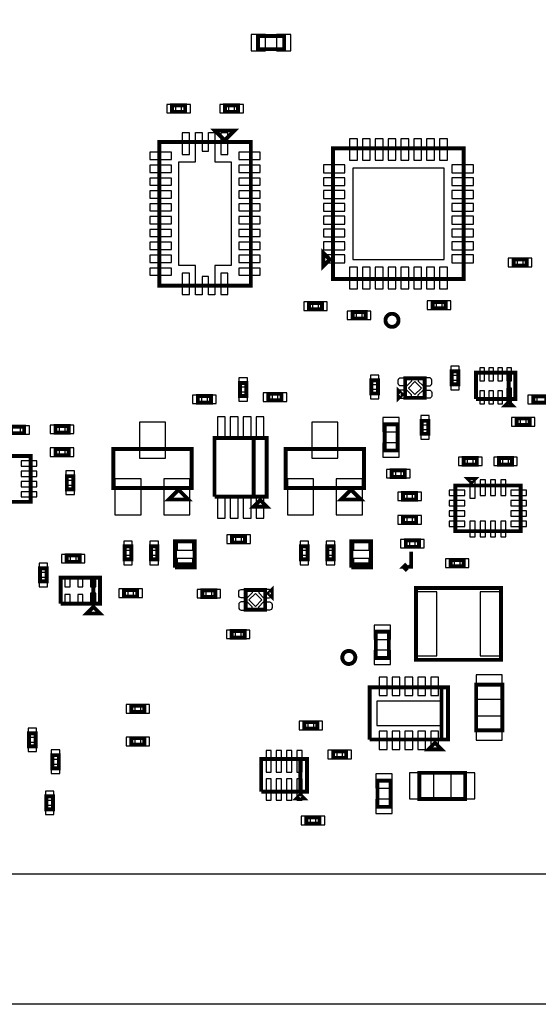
# Model space of a CAD drawing. Extents: x -287 to 3987, y -100 to 6443.
# Tile 3 of 10: x 1107 to 1901, y -100 to 1408. Entities that reach past the tile are written whole.
import ezdxf

# ---------------------------------------------------------------- set-up
doc = ezdxf.new("R2010")
doc.units = 0
for name, color, linetype in [('BG_OUTLINE', 95, 'CONTINUOUS'), ('PG_ASSEMBLY_BOTTOM', 52, 'CONTINUOUS'), ('PIN_BOTTOM', 1, 'CONTINUOUS')]:
    doc.layers.add(name, color=color, linetype=linetype)

msp = doc.modelspace()

# ---------------------------------------------------------------- linework, layer by layer
at = {"layer": 'BG_OUTLINE'}
for points in [[(-100, 100), (3246.45, 100), (3246.45, 6009.32), (-100, 6009.32)], [(-100, -100), (-100, 100), (3246.45, 100), (3246.45, -100)]]:
    msp.add_lwpolyline(points, close=True, dxfattribs=at)
at = {"layer": 'PG_ASSEMBLY_BOTTOM', "const_width": 6}
for points in [[(1511.54, 1362.4), (1471.54, 1362.4), (1471.54, 1382.4), (1511.54, 1382.4), (1511.54, 1362.4)], [(1359.99, 1266.4), (1339.99, 1266.4), (1339.99, 1276.4), (1359.99, 1276.4), (1359.99, 1266.4)], [(1441.09, 1266.4), (1421.09, 1266.4), (1421.09, 1276.4), (1441.09, 1276.4), (1441.09, 1266.4)], [(1405.54, 1237.9), (1435.54, 1237.9), (1420.54, 1222.9), (1405.54, 1237.9)], [(1460.54, 1220.4), (1460.54, 1000.4), (1320.54, 1000.4), (1320.54, 1220.4), (1460.54, 1220.4)], [(1586.54, 1210.4), (1786.54, 1210.4), (1786.54, 1010.4), (1586.54, 1010.4), (1586.54, 1210.4)], [(1581.54, 1040.4), (1571.54, 1030.4), (1571.54, 1050.4), (1581.54, 1040.4)], [(1882.82, 1030.72), (1862.82, 1030.72), (1862.82, 1040.72), (1882.82, 1040.72), (1882.82, 1030.72)], [(1569.54, 963.93), (1549.54, 963.93), (1549.54, 973.93), (1569.54, 973.93), (1569.54, 963.93)], [(1738.77, 975.4), (1758.77, 975.4), (1758.77, 965.4), (1738.77, 965.4), (1738.77, 975.4)], [(1616.31, 959.98), (1636.31, 959.98), (1636.31, 949.98), (1616.31, 949.98), (1616.31, 959.98)], [(1696.82, 858.59), (1726.82, 858.59), (1726.82, 828.59), (1696.82, 828.59), (1696.82, 858.59)], [(1778.24, 869.06), (1778.24, 849.06), (1768.24, 849.06), (1768.24, 869.06), (1778.24, 869.06)], [(1805.45, 826.92), (1805.45, 866.92), (1865.45, 866.92), (1865.45, 826.92), (1855.45, 826.92), (1855.45, 866.92)], [(1855.45, 866.92), (1855.45, 826.92), (1805.45, 826.92)], [(1453.83, 851.38), (1453.83, 831.38), (1443.83, 831.38), (1443.83, 851.38), (1453.83, 851.38)], [(1645.24, 835.16), (1645.24, 855.16), (1655.24, 855.16), (1655.24, 835.16), (1645.24, 835.16)], [(1686.82, 828.59), (1686.82, 838.59), (1691.82, 833.59), (1686.82, 828.59)], [(1399.44, 821.34), (1379.44, 821.34), (1379.44, 831.34), (1399.44, 831.34), (1399.44, 821.34)], [(1507.5, 824.63), (1487.5, 824.63), (1487.5, 834.63), (1507.5, 834.63), (1507.5, 824.63)], [(1912.9, 821.02), (1892.9, 821.02), (1892.9, 831.02), (1912.9, 831.02), (1912.9, 821.02)], [(1855.45, 821.92), (1860.45, 816.92), (1850.45, 816.92), (1855.45, 821.92)], [(1887.45, 786.9), (1867.45, 786.9), (1867.45, 796.9), (1887.45, 796.9), (1887.45, 786.9)], [(1113.54, 774.4), (1093.54, 774.4), (1093.54, 784.4), (1113.54, 784.4), (1113.54, 774.4)], [(1161.54, 785.4), (1181.54, 785.4), (1181.54, 775.4), (1161.54, 775.4), (1161.54, 785.4)], [(1685.31, 787.97), (1685.31, 747.97), (1665.31, 747.97), (1665.31, 787.97), (1685.31, 787.97)], [(1722.17, 773.4), (1722.17, 793.4), (1732.17, 793.4), (1732.17, 773.4), (1722.17, 773.4)], [(1464.99, 767.08), (1464.99, 677.08), (1404.99, 677.08)], [(1404.99, 677.08), (1404.99, 767.08), (1484.99, 767.08), (1484.99, 677.08), (1464.99, 677.08), (1464.99, 767.08)], [(1123.54, 739.38), (1123.54, 669.38), (1023.54, 669.38), (1023.54, 739.38), (1123.54, 739.38)], [(1181.54, 740.4), (1161.54, 740.4), (1161.54, 750.4), (1181.54, 750.4), (1181.54, 740.4)], [(1369.94, 690.4), (1249.94, 690.4), (1249.94, 750.4), (1369.94, 750.4), (1369.94, 690.4)], [(1633.94, 690.4), (1513.94, 690.4), (1513.94, 750.4), (1633.94, 750.4), (1633.94, 690.4)], [(1786.54, 736.4), (1806.54, 736.4), (1806.54, 726.4), (1786.54, 726.4), (1786.54, 736.4)], [(1860.54, 726.4), (1840.54, 726.4), (1840.54, 736.4), (1860.54, 736.4), (1860.54, 726.4)], [(1178.85, 688.6), (1178.85, 708.6), (1188.85, 708.6), (1188.85, 688.6), (1178.85, 688.6)], [(1676.33, 717.41), (1696.33, 717.41), (1696.33, 707.41), (1676.33, 707.41), (1676.33, 717.41)], [(1873.54, 694.38), (1873.54, 624.38), (1773.54, 624.38), (1773.54, 694.38), (1873.54, 694.38)], [(1793.54, 704.38), (1803.54, 704.38), (1798.54, 699.38), (1793.54, 704.38)], [(1349.94, 687.9), (1364.94, 672.9), (1334.94, 672.9), (1349.94, 687.9)], [(1613.94, 687.9), (1628.94, 672.9), (1598.94, 672.9), (1613.94, 687.9)], [(1693.71, 682.83), (1713.71, 682.83), (1713.71, 672.83), (1693.71, 672.83), (1693.71, 682.83)], [(1474.99, 672.08), (1484.99, 662.08), (1464.99, 662.08), (1474.99, 672.08)], [(1713.71, 636.83), (1693.71, 636.83), (1693.71, 646.83), (1713.71, 646.83), (1713.71, 636.83)], [(1451.81, 607.11), (1431.81, 607.11), (1431.81, 617.11), (1451.81, 617.11), (1451.81, 607.11)], [(1267.54, 581.11), (1267.54, 601.11), (1277.54, 601.11), (1277.54, 581.11), (1267.54, 581.11)], [(1307.54, 581.11), (1307.54, 601.11), (1317.54, 601.11), (1317.54, 581.11), (1307.54, 581.11)], [(1344.54, 568.74), (1344.54, 608.74), (1374.54, 608.74), (1374.54, 573.74), (1344.54, 573.74)], [(1537.54, 581.11), (1537.54, 601.11), (1547.54, 601.11), (1547.54, 581.11), (1537.54, 581.11)], [(1577.54, 581.11), (1577.54, 601.11), (1587.54, 601.11), (1587.54, 581.11), (1577.54, 581.11)], [(1614.54, 568.74), (1614.54, 608.74), (1644.54, 608.74), (1644.54, 573.74), (1614.54, 573.74)], [(1717.88, 600.37), (1697.88, 600.37), (1697.88, 610.37), (1717.88, 610.37), (1717.88, 600.37)], [(1178.52, 587.4), (1198.52, 587.4), (1198.52, 577.4), (1178.52, 577.4), (1178.52, 587.4)], [(1706, 593), (1706, 570), (1695, 570), (1699, 574)], [(1344.54, 573.74), (1374.54, 573.74), (1374.54, 568.74), (1344.54, 568.74)], [(1614.54, 573.74), (1644.54, 573.74), (1644.54, 568.74), (1614.54, 568.74)], [(1695, 570), (1695, 569), (1700, 564)], [(1786.52, 570.38), (1766.52, 570.38), (1766.52, 580.38), (1786.52, 580.38), (1786.52, 570.38)], [(1147.93, 567.42), (1147.93, 547.42), (1137.93, 547.42), (1137.93, 567.42), (1147.93, 567.42)], [(1169.54, 513.4), (1169.54, 553.4), (1229.54, 553.4), (1229.54, 513.4), (1219.54, 513.4), (1219.54, 553.4)], [(1219.54, 553.4), (1219.54, 513.4), (1169.54, 513.4)], [(1286.56, 524.4), (1266.56, 524.4), (1266.56, 534.4), (1286.56, 534.4), (1286.56, 524.4)], [(1386.35, 533.66), (1406.35, 533.66), (1406.35, 523.66), (1386.35, 523.66), (1386.35, 533.66)], [(1482.56, 504.21), (1452.56, 504.21), (1452.56, 534.21), (1482.56, 534.21), (1482.56, 504.21)], [(1492.56, 534.21), (1492.56, 524.21), (1487.56, 529.21), (1492.56, 534.21)], [(1713.54, 537.4), (1843.54, 537.4), (1843.54, 427.4), (1713.54, 427.4), (1713.54, 537.4)], [(1219.54, 508.4), (1229.54, 498.4), (1209.54, 498.4), (1219.54, 508.4)], [(1431.19, 471.4), (1451.19, 471.4), (1451.19, 461.4), (1431.19, 461.4), (1431.19, 471.4)], [(1651.89, 430.35), (1651.89, 470.35), (1671.89, 470.35), (1671.89, 430.35), (1651.89, 430.35)], [(1845.54, 389.4), (1845.54, 319.4), (1805.54, 319.4), (1805.54, 389.4), (1845.54, 389.4)], [(1752.54, 385.4), (1752.54, 305.4), (1642.54, 305.4)], [(1642.54, 305.4), (1642.54, 385.4), (1762.54, 385.4), (1762.54, 305.4), (1752.54, 305.4), (1752.54, 385.4)], [(1277.52, 357.38), (1297.52, 357.38), (1297.52, 347.38), (1277.52, 347.38), (1277.52, 357.38)], [(1562.52, 321.93), (1542.52, 321.93), (1542.52, 331.93), (1562.52, 331.93), (1562.52, 321.93)], [(1121.04, 294.92), (1121.04, 314.92), (1131.04, 314.92), (1131.04, 294.92), (1121.04, 294.92)], [(1277.52, 307.42), (1297.52, 307.42), (1297.52, 297.42), (1277.52, 297.42), (1277.52, 307.42)], [(1752.54, 290.4), (1732.54, 290.4), (1742.54, 300.4), (1752.54, 290.4)], [(1606.56, 277.4), (1586.56, 277.4), (1586.56, 287.4), (1606.56, 287.4), (1606.56, 277.4)], [(1166.54, 281.4), (1166.54, 261.4), (1156.54, 261.4), (1156.54, 281.4), (1166.54, 281.4)], [(1536.42, 275.45), (1536.42, 225.45), (1476.42, 225.45)], [(1476.42, 225.45), (1476.42, 275.45), (1546.42, 275.45), (1546.42, 225.45), (1536.42, 225.45), (1536.42, 275.45)], [(1718.72, 254.4), (1788.72, 254.4), (1788.72, 214.4), (1718.72, 214.4), (1718.72, 254.4)], [(1654.54, 202.4), (1654.54, 242.4), (1674.54, 242.4), (1674.54, 202.4), (1654.54, 202.4)], [(1147.54, 198.4), (1147.54, 218.4), (1157.54, 218.4), (1157.54, 198.4), (1147.54, 198.4)], [(1541.42, 215.45), (1531.42, 215.45), (1536.42, 220.45), (1541.42, 215.45)], [(1565.69, 176.4), (1545.69, 176.4), (1545.69, 186.4), (1565.69, 186.4), (1565.69, 176.4)]]:
    msp.add_lwpolyline(points, dxfattribs=at)
for points in [[(1686.7, 947.23, 1), (1666.7, 947.23, 1), (1686.7, 947.23)], [(1620.54, 431.06, 1), (1600.54, 431.06, 1), (1620.54, 431.06)]]:
    msp.add_lwpolyline(points, format="xyb", dxfattribs=at)
at = {"layer": 'PIN_BOTTOM'}
for points in [[(1483.25, 1359.9), (1483.25, 1384.9), (1461.25, 1384.9), (1461.25, 1359.9)], [(1521.83, 1359.9), (1521.83, 1384.9), (1499.83, 1384.9), (1499.83, 1359.9)], [(1345.97, 1264.9), (1345.97, 1277.9), (1331.97, 1277.9), (1331.97, 1264.9)], [(1368.01, 1264.9), (1368.01, 1277.9), (1354.01, 1277.9), (1354.01, 1264.9)], [(1427.07, 1264.9), (1427.07, 1277.9), (1413.07, 1277.9), (1413.07, 1264.9)], [(1449.11, 1264.9), (1449.11, 1277.9), (1435.11, 1277.9), (1435.11, 1264.9)], [(1430.54, 1189.7), (1430.54, 1031.1), (1405.38, 1031.1), (1405.38, 986.1), (1395.54, 986.1), (1395.54, 1014.34), (1385.86, 1014.34), (1385.86, 986.1), (1375.7, 986.1), (1375.7, 1031.1), (1350.54, 1031.1), (1350.54, 1189.7), (1375.7, 1189.7), (1375.7, 1234.7), (1385.86, 1234.7), (1385.86, 1206.16), (1395.54, 1206.16), (1395.54, 1234.7), (1405.38, 1234.7), (1405.38, 1189.7)], [(1355.51, 1201.18), (1366.51, 1201.18), (1366.51, 1234.18), (1355.51, 1234.18)], [(1414.57, 1201.18), (1425.57, 1201.18), (1425.57, 1234.18), (1414.57, 1234.18)], [(1623.64, 1225.32), (1611.64, 1225.32), (1611.64, 1192.32), (1623.64, 1192.32)], [(1643.33, 1225.32), (1631.33, 1225.32), (1631.33, 1192.32), (1643.33, 1192.32)], [(1663.01, 1225.32), (1651.01, 1225.32), (1651.01, 1192.32), (1663.01, 1192.32)], [(1682.7, 1225.32), (1670.7, 1225.32), (1670.7, 1192.32), (1682.7, 1192.32)], [(1702.38, 1225.32), (1690.38, 1225.32), (1690.38, 1192.32), (1702.38, 1192.32)], [(1722.07, 1225.32), (1710.07, 1225.32), (1710.07, 1192.32), (1722.07, 1192.32)], [(1741.75, 1225.32), (1729.75, 1225.32), (1729.75, 1192.32), (1741.75, 1192.32)], [(1761.44, 1225.32), (1749.44, 1225.32), (1749.44, 1192.32), (1761.44, 1192.32)], [(1306.13, 1204.48), (1306.13, 1193.48), (1339.13, 1193.48), (1339.13, 1204.48)], [(1474.95, 1193.48), (1474.95, 1204.48), (1441.95, 1204.48), (1441.95, 1193.48)], [(1306.13, 1184.8), (1306.13, 1173.8), (1339.13, 1173.8), (1339.13, 1184.8)], [(1474.95, 1173.8), (1474.95, 1184.8), (1441.95, 1184.8), (1441.95, 1173.8)], [(1571.62, 1185.3), (1571.62, 1173.3), (1604.62, 1173.3), (1604.62, 1185.3)], [(1616.54, 1180.4), (1616.54, 1040.4), (1756.54, 1040.4), (1756.54, 1180.4)], [(1768.46, 1185.3), (1768.46, 1173.3), (1801.46, 1173.3), (1801.46, 1185.3)], [(1306.13, 1165.11), (1306.13, 1154.11), (1339.13, 1154.11), (1339.13, 1165.11)], [(1474.95, 1154.11), (1474.95, 1165.11), (1441.95, 1165.11), (1441.95, 1154.11)], [(1571.62, 1165.61), (1571.62, 1153.61), (1604.62, 1153.61), (1604.62, 1165.61)], [(1768.46, 1165.61), (1768.46, 1153.61), (1801.46, 1153.61), (1801.46, 1165.61)], [(1571.62, 1145.93), (1571.62, 1133.93), (1604.62, 1133.93), (1604.62, 1145.93)], [(1768.46, 1145.93), (1768.46, 1133.93), (1801.46, 1133.93), (1801.46, 1145.93)], [(1306.13, 1145.43), (1306.13, 1134.43), (1339.13, 1134.43), (1339.13, 1145.43)], [(1474.95, 1134.43), (1474.95, 1145.43), (1441.95, 1145.43), (1441.95, 1134.43)], [(1306.13, 1125.74), (1306.13, 1114.74), (1339.13, 1114.74), (1339.13, 1125.74)], [(1474.95, 1114.74), (1474.95, 1125.74), (1441.95, 1125.74), (1441.95, 1114.74)], [(1571.62, 1126.24), (1571.62, 1114.24), (1604.62, 1114.24), (1604.62, 1126.24)], [(1768.46, 1126.24), (1768.46, 1114.24), (1801.46, 1114.24), (1801.46, 1126.24)], [(1306.13, 1106.06), (1306.13, 1095.06), (1339.13, 1095.06), (1339.13, 1106.06)], [(1474.95, 1095.06), (1474.95, 1106.06), (1441.95, 1106.06), (1441.95, 1095.06)], [(1571.62, 1106.56), (1571.62, 1094.56), (1604.62, 1094.56), (1604.62, 1106.56)], [(1768.46, 1106.56), (1768.46, 1094.56), (1801.46, 1094.56), (1801.46, 1106.56)], [(1306.13, 1086.37), (1306.13, 1075.37), (1339.13, 1075.37), (1339.13, 1086.37)], [(1474.95, 1075.37), (1474.95, 1086.37), (1441.95, 1086.37), (1441.95, 1075.37)], [(1571.62, 1086.87), (1571.62, 1074.87), (1604.62, 1074.87), (1604.62, 1086.87)], [(1768.46, 1086.87), (1768.46, 1074.87), (1801.46, 1074.87), (1801.46, 1086.87)], [(1306.13, 1066.69), (1306.13, 1055.69), (1339.13, 1055.69), (1339.13, 1066.69)], [(1474.95, 1055.69), (1474.95, 1066.69), (1441.95, 1066.69), (1441.95, 1055.69)], [(1571.62, 1067.19), (1571.62, 1055.19), (1604.62, 1055.19), (1604.62, 1067.19)], [(1768.46, 1067.19), (1768.46, 1055.19), (1801.46, 1055.19), (1801.46, 1067.19)], [(1306.13, 1047), (1306.13, 1036), (1339.13, 1036), (1339.13, 1047)], [(1474.95, 1036), (1474.95, 1047), (1441.95, 1047), (1441.95, 1036)], [(1571.62, 1047.5), (1571.62, 1035.5), (1604.62, 1035.5), (1604.62, 1047.5)], [(1768.46, 1047.5), (1768.46, 1035.5), (1801.46, 1035.5), (1801.46, 1047.5)], [(1868.8, 1029.22), (1868.8, 1042.22), (1854.8, 1042.22), (1854.8, 1029.22)], [(1890.84, 1029.22), (1890.84, 1042.22), (1876.84, 1042.22), (1876.84, 1029.22)], [(1306.13, 1027.32), (1306.13, 1016.32), (1339.13, 1016.32), (1339.13, 1027.32)], [(1474.95, 1016.32), (1474.95, 1027.32), (1441.95, 1027.32), (1441.95, 1016.32)], [(1623.64, 1028.48), (1611.64, 1028.48), (1611.64, 995.48), (1623.64, 995.48)], [(1643.33, 1028.48), (1631.33, 1028.48), (1631.33, 995.48), (1643.33, 995.48)], [(1663.01, 1028.48), (1651.01, 1028.48), (1651.01, 995.48), (1663.01, 995.48)], [(1682.7, 1028.48), (1670.7, 1028.48), (1670.7, 995.48), (1682.7, 995.48)], [(1702.38, 1028.48), (1690.38, 1028.48), (1690.38, 995.48), (1702.38, 995.48)], [(1722.07, 1028.48), (1710.07, 1028.48), (1710.07, 995.48), (1722.07, 995.48)], [(1741.75, 1028.48), (1729.75, 1028.48), (1729.75, 995.48), (1741.75, 995.48)], [(1761.44, 1028.48), (1749.44, 1028.48), (1749.44, 995.48), (1761.44, 995.48)], [(1355.51, 986.62), (1366.51, 986.62), (1366.51, 1019.62), (1355.51, 1019.62)], [(1414.57, 986.62), (1425.57, 986.62), (1425.57, 1019.62), (1414.57, 1019.62)], [(1555.52, 962.43), (1555.52, 975.43), (1541.52, 975.43), (1541.52, 962.43)], [(1577.56, 962.43), (1577.56, 975.43), (1563.56, 975.43), (1563.56, 962.43)], [(1730.75, 976.9), (1730.75, 963.9), (1744.75, 963.9), (1744.75, 976.9)], [(1752.79, 976.9), (1752.79, 963.9), (1766.79, 963.9), (1766.79, 976.9)], [(1608.29, 961.48), (1608.29, 948.48), (1622.29, 948.48), (1622.29, 961.48)], [(1630.33, 961.48), (1630.33, 948.48), (1644.33, 948.48), (1644.33, 961.48)], [(1779.74, 877.08), (1766.74, 877.08), (1766.74, 863.08), (1779.74, 863.08)], [(1818.28, 874.64), (1811.28, 874.64), (1811.28, 854.64), (1818.28, 854.64)], [(1832.06, 874.64), (1825.06, 874.64), (1825.06, 854.64), (1832.06, 854.64)], [(1845.84, 874.64), (1838.84, 874.64), (1838.84, 854.64), (1845.84, 854.64)], [(1859.62, 874.64), (1852.62, 874.64), (1852.62, 854.64), (1859.62, 854.64)], [(1455.33, 859.4), (1442.33, 859.4), (1442.33, 845.4), (1455.33, 845.4)], [(1643.74, 849.18), (1656.74, 849.18), (1656.74, 863.18), (1643.74, 863.18)], [(1711.82, 853.49), (1701.92, 843.59), (1711.82, 833.69), (1721.72, 843.59)], [(1779.74, 855.04), (1766.74, 855.04), (1766.74, 841.04), (1779.74, 841.04)], [(1385.42, 819.84), (1385.42, 832.84), (1371.42, 832.84), (1371.42, 819.84)], [(1407.46, 819.84), (1407.46, 832.84), (1393.46, 832.84), (1393.46, 819.84)], [(1455.33, 837.36), (1442.33, 837.36), (1442.33, 823.36), (1455.33, 823.36)], [(1493.48, 823.13), (1493.48, 836.13), (1479.48, 836.13), (1479.48, 823.13)], [(1515.52, 823.13), (1515.52, 836.13), (1501.52, 836.13), (1501.52, 823.13)], [(1643.74, 827.14), (1656.74, 827.14), (1656.74, 841.14), (1643.74, 841.14)], [(1818.28, 839.2), (1811.28, 839.2), (1811.28, 819.2), (1818.28, 819.2)], [(1832.06, 839.2), (1825.06, 839.2), (1825.06, 819.2), (1832.06, 819.2)], [(1845.84, 839.2), (1838.84, 839.2), (1838.84, 819.2), (1845.84, 819.2)], [(1859.62, 843.17), (1852.62, 843.17), (1852.62, 819.17), (1859.62, 819.17)], [(1898.88, 819.52), (1898.88, 832.52), (1884.88, 832.52), (1884.88, 819.52)], [(1409.46, 766.6), (1421.46, 766.6), (1421.46, 799.6), (1409.46, 799.6)], [(1429.15, 766.6), (1441.15, 766.6), (1441.15, 799.6), (1429.15, 799.6)], [(1448.83, 766.6), (1460.83, 766.6), (1460.83, 799.6), (1448.83, 799.6)], [(1468.52, 766.6), (1480.52, 766.6), (1480.52, 799.6), (1468.52, 799.6)], [(1720.67, 787.42), (1733.67, 787.42), (1733.67, 801.42), (1720.67, 801.42)], [(1121.56, 772.9), (1121.56, 785.9), (1107.56, 785.9), (1107.56, 772.9)], [(1153.52, 786.9), (1153.52, 773.9), (1167.52, 773.9), (1167.52, 786.9)], [(1175.56, 786.9), (1175.56, 773.9), (1189.56, 773.9), (1189.56, 786.9)], [(1329.94, 736.21), (1329.94, 791.21), (1289.94, 791.21), (1289.94, 736.21)], [(1593.94, 736.21), (1593.94, 791.21), (1553.94, 791.21), (1553.94, 736.21)], [(1687.81, 798.26), (1662.81, 798.26), (1662.81, 776.26), (1687.81, 776.26)], [(1873.43, 785.4), (1873.43, 798.4), (1859.43, 798.4), (1859.43, 785.4)], [(1895.47, 785.4), (1895.47, 798.4), (1881.47, 798.4), (1881.47, 785.4)], [(1720.67, 765.38), (1733.67, 765.38), (1733.67, 779.38), (1720.67, 779.38)], [(1687.81, 759.68), (1662.81, 759.68), (1662.81, 737.68), (1687.81, 737.68)], [(1167.52, 738.9), (1167.52, 751.9), (1153.52, 751.9), (1153.52, 738.9)], [(1189.56, 738.9), (1189.56, 751.9), (1175.56, 751.9), (1175.56, 738.9)], [(1132.78, 724), (1132.78, 732), (1108.78, 732), (1108.78, 724)], [(1778.52, 737.9), (1778.52, 724.9), (1792.52, 724.9), (1792.52, 737.9)], [(1800.56, 737.9), (1800.56, 724.9), (1814.56, 724.9), (1814.56, 737.9)], [(1846.52, 724.9), (1846.52, 737.9), (1832.52, 737.9), (1832.52, 724.9)], [(1868.56, 724.9), (1868.56, 737.9), (1854.56, 737.9), (1854.56, 724.9)], [(1132.78, 708.25), (1132.78, 716.25), (1108.78, 716.25), (1108.78, 708.25)], [(1177.35, 702.62), (1190.35, 702.62), (1190.35, 716.62), (1177.35, 716.62)], [(1668.31, 718.91), (1668.31, 705.91), (1682.31, 705.91), (1682.31, 718.91)], [(1690.35, 718.91), (1690.35, 705.91), (1704.35, 705.91), (1704.35, 718.91)], [(1132.78, 692.51), (1132.78, 700.51), (1108.78, 700.51), (1108.78, 692.51)], [(1177.35, 680.58), (1190.35, 680.58), (1190.35, 694.58), (1177.35, 694.58)], [(1292.54, 649.59), (1292.54, 704.59), (1252.54, 704.59), (1252.54, 649.59)], [(1367.34, 649.59), (1367.34, 704.59), (1327.34, 704.59), (1327.34, 649.59)], [(1556.54, 649.59), (1556.54, 704.59), (1516.54, 704.59), (1516.54, 649.59)], [(1631.34, 649.59), (1631.34, 704.59), (1591.34, 704.59), (1591.34, 649.59)], [(1803.92, 702.91), (1795.92, 702.91), (1795.92, 674.91), (1803.92, 674.91)], [(1819.67, 702.88), (1811.67, 702.88), (1811.67, 678.88), (1819.67, 678.88)], [(1835.41, 702.88), (1827.41, 702.88), (1827.41, 678.88), (1835.41, 678.88)], [(1851.16, 702.88), (1843.16, 702.88), (1843.16, 678.88), (1851.16, 678.88)], [(1132.78, 676.76), (1132.78, 684.76), (1108.78, 684.76), (1108.78, 676.76)], [(1685.69, 684.33), (1685.69, 671.33), (1699.69, 671.33), (1699.69, 684.33)], [(1707.73, 684.33), (1707.73, 671.33), (1721.73, 671.33), (1721.73, 684.33)], [(1788.3, 679), (1788.3, 687), (1764.3, 687), (1764.3, 679)], [(1882.78, 679), (1882.78, 687), (1858.78, 687), (1858.78, 679)], [(1409.46, 644.56), (1421.46, 644.56), (1421.46, 677.56), (1409.46, 677.56)], [(1429.15, 644.56), (1441.15, 644.56), (1441.15, 677.56), (1429.15, 677.56)], [(1448.83, 644.56), (1460.83, 644.56), (1460.83, 677.56), (1448.83, 677.56)], [(1468.52, 644.56), (1480.52, 644.56), (1480.52, 677.56), (1468.52, 677.56)], [(1788.3, 663.25), (1788.3, 671.25), (1764.3, 671.25), (1764.3, 663.25)], [(1882.78, 663.25), (1882.78, 671.25), (1858.78, 671.25), (1858.78, 663.25)], [(1699.69, 635.33), (1699.69, 648.33), (1685.69, 648.33), (1685.69, 635.33)], [(1721.73, 635.33), (1721.73, 648.33), (1707.73, 648.33), (1707.73, 635.33)], [(1788.3, 647.51), (1788.3, 655.51), (1764.3, 655.51), (1764.3, 647.51)], [(1882.78, 647.51), (1882.78, 655.51), (1858.78, 655.51), (1858.78, 647.51)], [(1788.3, 631.76), (1788.3, 639.76), (1764.3, 639.76), (1764.3, 631.76)], [(1803.92, 639.88), (1795.92, 639.88), (1795.92, 615.88), (1803.92, 615.88)], [(1819.67, 639.88), (1811.67, 639.88), (1811.67, 615.88), (1819.67, 615.88)], [(1835.41, 639.88), (1827.41, 639.88), (1827.41, 615.88), (1835.41, 615.88)], [(1851.16, 639.88), (1843.16, 639.88), (1843.16, 615.88), (1851.16, 615.88)], [(1882.78, 631.76), (1882.78, 639.76), (1858.78, 639.76), (1858.78, 631.76)], [(1437.79, 605.61), (1437.79, 618.61), (1423.79, 618.61), (1423.79, 605.61)], [(1459.83, 605.61), (1459.83, 618.61), (1445.83, 618.61), (1445.83, 605.61)], [(1266.04, 595.13), (1279.04, 595.13), (1279.04, 609.13), (1266.04, 609.13)], [(1306.04, 595.13), (1319.04, 595.13), (1319.04, 609.13), (1306.04, 609.13)], [(1347.54, 595.13), (1371.54, 595.13), (1371.54, 609.13), (1347.54, 609.13)], [(1536.04, 595.13), (1549.04, 595.13), (1549.04, 609.13), (1536.04, 609.13)], [(1576.04, 595.13), (1589.04, 595.13), (1589.04, 609.13), (1576.04, 609.13)], [(1617.54, 595.13), (1641.54, 595.13), (1641.54, 609.13), (1617.54, 609.13)], [(1703.86, 598.87), (1703.86, 611.87), (1689.86, 611.87), (1689.86, 598.87)], [(1725.9, 598.87), (1725.9, 611.87), (1711.9, 611.87), (1711.9, 598.87)], [(1170.5, 588.9), (1170.5, 575.9), (1184.5, 575.9), (1184.5, 588.9)], [(1192.54, 588.9), (1192.54, 575.9), (1206.54, 575.9), (1206.54, 588.9)], [(1149.43, 575.44), (1136.43, 575.44), (1136.43, 561.44), (1149.43, 561.44)], [(1266.04, 573.09), (1279.04, 573.09), (1279.04, 587.09), (1266.04, 587.09)], [(1306.04, 573.09), (1319.04, 573.09), (1319.04, 587.09), (1306.04, 587.09)], [(1347.54, 568.35), (1371.54, 568.35), (1371.54, 582.35), (1347.54, 582.35)], [(1536.04, 573.09), (1549.04, 573.09), (1549.04, 587.09), (1536.04, 587.09)], [(1576.04, 573.09), (1589.04, 573.09), (1589.04, 587.09), (1576.04, 587.09)], [(1617.54, 568.35), (1641.54, 568.35), (1641.54, 582.35), (1617.54, 582.35)], [(1772.5, 568.88), (1772.5, 581.88), (1758.5, 581.88), (1758.5, 568.88)], [(1794.54, 568.88), (1794.54, 581.88), (1780.54, 581.88), (1780.54, 568.88)], [(1149.43, 553.4), (1136.43, 553.4), (1136.43, 539.4), (1149.43, 539.4)], [(1175.86, 539.21), (1183.86, 539.21), (1183.86, 551.21), (1175.86, 551.21)], [(1195.54, 539.21), (1203.54, 539.21), (1203.54, 551.21), (1195.54, 551.21)], [(1215.22, 539.21), (1223.22, 539.21), (1223.22, 551.21), (1215.22, 551.21)], [(1215.22, 515.57), (1223.22, 515.57), (1223.22, 529.57), (1215.22, 529.57)], [(1272.54, 522.9), (1272.54, 535.9), (1258.54, 535.9), (1258.54, 522.9)], [(1294.58, 522.9), (1294.58, 535.9), (1280.58, 535.9), (1280.58, 522.9)], [(1378.33, 535.16), (1378.33, 522.16), (1392.33, 522.16), (1392.33, 535.16)], [(1400.37, 535.16), (1400.37, 522.16), (1414.37, 522.16), (1414.37, 535.16)], [(1467.56, 509.31), (1477.46, 519.21), (1467.56, 529.11), (1457.66, 519.21)], [(1715.31, 531.4), (1715.31, 433.4), (1745.31, 433.4), (1745.31, 531.4)], [(1811.77, 531.4), (1811.77, 433.4), (1841.77, 433.4), (1841.77, 531.4)], [(1175.86, 515.59), (1183.86, 515.59), (1183.86, 527.59), (1175.86, 527.59)], [(1195.54, 515.59), (1203.54, 515.59), (1203.54, 527.59), (1195.54, 527.59)], [(1423.17, 472.9), (1423.17, 459.9), (1437.17, 459.9), (1437.17, 472.9)], [(1445.21, 472.9), (1445.21, 459.9), (1459.21, 459.9), (1459.21, 472.9)], [(1649.39, 458.64), (1674.39, 458.64), (1674.39, 480.64), (1649.39, 480.64)], [(1649.39, 420.06), (1674.39, 420.06), (1674.39, 442.06), (1649.39, 442.06)], [(1657.17, 372.74), (1669.17, 372.74), (1669.17, 400.74), (1657.17, 400.74)], [(1676.86, 372.74), (1688.86, 372.74), (1688.86, 400.74), (1676.86, 400.74)], [(1696.54, 372.74), (1708.54, 372.74), (1708.54, 400.74), (1696.54, 400.74)], [(1716.22, 372.74), (1728.22, 372.74), (1728.22, 400.74), (1716.22, 400.74)], [(1735.91, 372.74), (1747.91, 372.74), (1747.91, 400.74), (1735.91, 400.74)], [(1845.54, 404.4), (1805.54, 404.4), (1805.54, 367.4), (1845.54, 367.4)], [(1653.54, 326.9), (1751.54, 326.9), (1751.54, 363.9), (1653.54, 363.9)], [(1269.5, 358.88), (1269.5, 345.88), (1283.5, 345.88), (1283.5, 358.88)], [(1291.54, 358.88), (1291.54, 345.88), (1305.54, 345.88), (1305.54, 358.88)], [(1548.5, 320.43), (1548.5, 333.43), (1534.5, 333.43), (1534.5, 320.43)], [(1570.54, 320.43), (1570.54, 333.43), (1556.54, 333.43), (1556.54, 320.43)], [(1845.54, 341.4), (1805.54, 341.4), (1805.54, 304.4), (1845.54, 304.4)], [(1119.54, 308.94), (1132.54, 308.94), (1132.54, 322.94), (1119.54, 322.94)], [(1657.17, 290.06), (1669.17, 290.06), (1669.17, 318.06), (1657.17, 318.06)], [(1676.86, 290.06), (1688.86, 290.06), (1688.86, 318.06), (1676.86, 318.06)], [(1696.54, 290.06), (1708.54, 290.06), (1708.54, 318.06), (1696.54, 318.06)], [(1716.22, 290.06), (1728.22, 290.06), (1728.22, 318.06), (1716.22, 318.06)], [(1735.91, 290.06), (1747.91, 290.06), (1747.91, 318.06), (1735.91, 318.06)], [(1269.5, 308.92), (1269.5, 295.92), (1283.5, 295.92), (1283.5, 308.92)], [(1291.54, 308.92), (1291.54, 295.92), (1305.54, 295.92), (1305.54, 308.92)], [(1119.54, 286.9), (1132.54, 286.9), (1132.54, 300.9), (1119.54, 300.9)], [(1168.04, 289.42), (1155.04, 289.42), (1155.04, 275.42), (1168.04, 275.42)], [(1483.8, 255.6), (1491.8, 255.6), (1491.8, 288.6), (1483.8, 288.6)], [(1499.55, 255.6), (1507.55, 255.6), (1507.55, 288.6), (1499.55, 288.6)], [(1515.29, 255.6), (1523.29, 255.6), (1523.29, 288.6), (1515.29, 288.6)], [(1531.04, 255.6), (1539.04, 255.6), (1539.04, 288.6), (1531.04, 288.6)], [(1592.54, 275.9), (1592.54, 288.9), (1578.54, 288.9), (1578.54, 275.9)], [(1614.58, 275.9), (1614.58, 288.9), (1600.58, 288.9), (1600.58, 275.9)], [(1168.04, 267.38), (1155.04, 267.38), (1155.04, 253.38), (1168.04, 253.38)], [(1483.8, 212.3), (1491.8, 212.3), (1491.8, 245.3), (1483.8, 245.3)], [(1499.55, 212.3), (1507.55, 212.3), (1507.55, 245.3), (1499.55, 245.3)], [(1515.29, 212.3), (1523.29, 212.3), (1523.29, 245.3), (1515.29, 245.3)], [(1531.04, 212.3), (1539.04, 212.3), (1539.04, 245.3), (1531.04, 245.3)], [(1652.04, 230.69), (1677.04, 230.69), (1677.04, 252.69), (1652.04, 252.69)], [(1703.72, 254.4), (1703.72, 214.4), (1740.72, 214.4), (1740.72, 254.4)], [(1766.72, 254.4), (1766.72, 214.4), (1803.72, 214.4), (1803.72, 254.4)], [(1146.04, 212.42), (1159.04, 212.42), (1159.04, 226.42), (1146.04, 226.42)], [(1652.04, 192.11), (1677.04, 192.11), (1677.04, 214.11), (1652.04, 214.11)], [(1146.04, 190.38), (1159.04, 190.38), (1159.04, 204.38), (1146.04, 204.38)], [(1551.67, 174.9), (1551.67, 187.9), (1537.67, 187.9), (1537.67, 174.9)], [(1573.71, 174.9), (1573.71, 187.9), (1559.71, 187.9), (1559.71, 174.9)]]:
    msp.add_lwpolyline(points, close=True, dxfattribs=at)
for points in [[(1699.27, 846.71), (1690.17, 846.71, -0.414356), (1686.2, 850.68), (1686.2, 855.4, -0.414356), (1690.17, 859.37), (1706.74, 859.37), (1706.74, 854.18)], [(1724.37, 846.71), (1733.47, 846.71, 0.414356), (1737.44, 850.68), (1737.44, 855.4, 0.414356), (1733.47, 859.37), (1716.9, 859.37), (1716.9, 854.18)], [(1699.27, 840.47), (1690.17, 840.47, 0.414356), (1686.2, 836.5), (1686.2, 831.78, 0.414356), (1690.17, 827.81), (1706.74, 827.81), (1706.74, 833)], [(1724.37, 840.47), (1733.47, 840.47, -0.414356), (1737.44, 836.5), (1737.44, 831.78, -0.414356), (1733.47, 827.81), (1716.9, 827.81), (1716.9, 833)], [(1455.01, 522.33), (1445.91, 522.33, -0.414356), (1441.94, 526.3), (1441.94, 531.02, -0.414356), (1445.91, 534.99), (1462.48, 534.99), (1462.48, 529.8)], [(1480.11, 522.33), (1489.21, 522.33, 0.414356), (1493.18, 526.3), (1493.18, 531.02, 0.414356), (1489.21, 534.99), (1472.64, 534.99), (1472.64, 529.8)], [(1455.01, 516.09), (1445.91, 516.09, 0.414356), (1441.94, 512.12), (1441.94, 507.4, 0.414356), (1445.91, 503.43), (1462.48, 503.43), (1462.48, 508.62)], [(1480.11, 516.09), (1489.21, 516.09, -0.414356), (1493.18, 512.12), (1493.18, 507.4, -0.414356), (1489.21, 503.43), (1472.64, 503.43), (1472.64, 508.62)]]:
    msp.add_lwpolyline(points, format="xyb", close=True, dxfattribs=at)
for centre in [(1676.7, 947.23), (1610.54, 431.06)]:
    msp.add_circle(centre, 9, dxfattribs=at)

doc.saveas('drawing.dxf')
